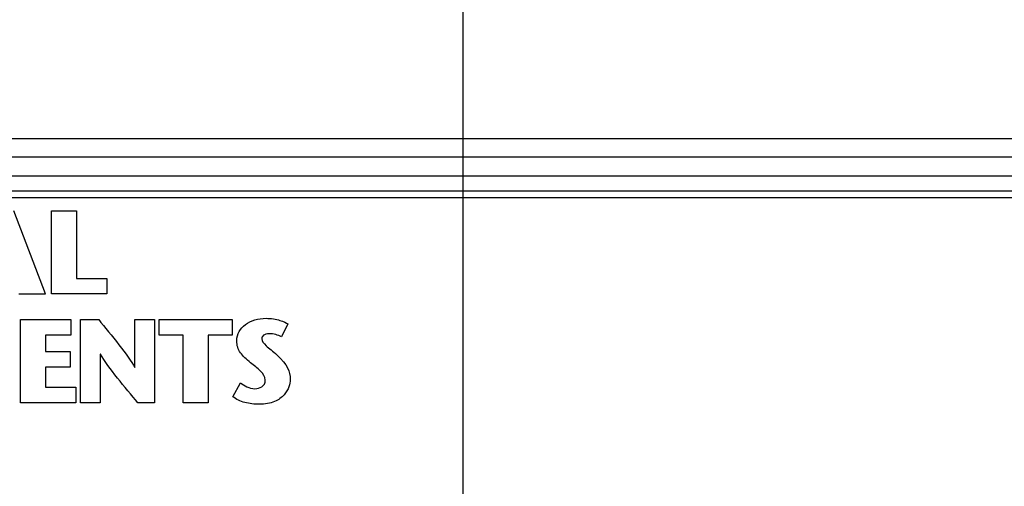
# Model space of a CAD drawing. Header units: inches. Extents: x 0 to 34, y 0 to 22.
# Tile 40 of 89: x 7 to 8.6, y 16.8 to 17.6. Entities that reach past the tile are written whole.
import ezdxf

# ---------------------------------------------------------------- set-up
doc = ezdxf.new("R2010")
doc.units = ezdxf.units.IN
doc.header["$LTSCALE"] = 1.87
doc.header["$MEASUREMENT"] = 0
doc.layers.get('0').update_dxf_attribs({"linetype": 'CONTINUOUS'})
doc.layers.add('DATUMCURVES', color=7, linetype='CONTINUOUS')
doc.layers.add('DIMENSIONS', color=7, linetype='CONTINUOUS')
doc.styles.get("Standard").update_dxf_attribs({"font": 'txt', "width": 0.8})
doc.dimstyles.new('DIMSTYLE_1', dxfattribs={"dimtxt": 0.125, "dimasz": 0.18, "dimexe": 0.18, "dimexo": 0.0625, "dimgap": 0.09, "dimtad": 0, "dimtih": 1, "dimtoh": 1, "dimdec": 3, "dimzin": 4, "dimdsep": 46, "dimtxsty": 'STANDARD', "dimblk": '_FILLED', "dimblk1": '_FILLED', "dimblk2": '_FILLED', "dimcen": 0.09, "dimadec": 0, "dimazin": 0, "dimtp": 0.001, "dimtm": 0.001, "dimtfac": 1, "dimtdec": 3, "dimtofl": 0, "dimtmove": 0, "dimatfit": 3, "dimldrblk": '_FILLED', "dimfxl": 1, "dimtolj": 1, "dimtzin": 4, "dimarcsym": 0})

# ---------------------------------------------------------------- blocks, each defined once
blk = doc.blocks.new('*D12')
at = {"layer": 'DIMENSIONS', "color": 2, "linetype": 'CONTINUOUS'}
blk.add_line((12.8132, 15.8742), (12.8132, 18.0661), dxfattribs=at)
at = {"layer": 'DIMENSIONS', "color": 2, "linetype": 'CONTINUOUS', "width": 0.8}
for s, p in [(']', (12.8757, 19.4536)), ('219.28', (12.8757, 18.8536)), ('[', (12.8757, 18.7536)), ('8.633', (12.8757, 18.1286))]:
    blk.add_text(s, height=0.125, rotation=90, dxfattribs=at).set_placement(p)
blk = doc.blocks.new('_FILLED')
at = {"color": 0, "linetype": 'BYBLOCK'}
blk.add_solid([(0, 0), (-1, 0.1736), (-1, -0.1736)], dxfattribs=at)
blk = doc.blocks.new('*D13')
at = {"layer": 'DIMENSIONS', "color": 2, "linetype": 'CONTINUOUS'}
blk.add_line((7.7132, 15.8742), (7.7132, 18.0661), dxfattribs=at)
at = {"layer": 'DIMENSIONS', "color": 2, "linetype": 'CONTINUOUS', "width": 0.8}
for s, p in [(']', (7.7757, 19.3536)), ('89.74', (7.7757, 18.8536)), ('[', (7.7757, 18.7536)), ('3.533', (7.7757, 18.1286))]:
    blk.add_text(s, height=0.125, rotation=90, dxfattribs=at).set_placement(p)
blk = doc.blocks.new('*D14')
at = {"layer": 'DIMENSIONS', "color": 2, "linetype": 'CONTINUOUS'}
blk.add_line((9.4132, 15.8742), (9.4132, 18.0661), dxfattribs=at)
at = {"layer": 'DIMENSIONS', "color": 2, "linetype": 'CONTINUOUS', "width": 0.8}
for s, p in [(']', (9.4757, 19.4536)), ('132.92', (9.4757, 18.8536)), ('[', (9.4757, 18.7536)), ('5.233', (9.4757, 18.1286))]:
    blk.add_text(s, height=0.125, rotation=90, dxfattribs=at).set_placement(p)
blk = doc.blocks.new('*D15')
at = {"layer": 'DIMENSIONS', "color": 2, "linetype": 'CONTINUOUS'}
blk.add_line((11.1132, 15.8742), (11.1132, 18.0661), dxfattribs=at)
at = {"layer": 'DIMENSIONS', "color": 2, "linetype": 'CONTINUOUS', "width": 0.8}
for s, p in [(']', (11.1757, 19.3536)), ('176.1', (11.1757, 18.8536)), ('[', (11.1757, 18.7536)), ('6.933', (11.1757, 18.1286))]:
    blk.add_text(s, height=0.125, rotation=90, dxfattribs=at).set_placement(p)
blk = doc.blocks.new('*D36')
at = {"layer": 'DIMENSIONS', "color": 2, "linetype": 'CONTINUOUS'}
blk.add_line((13.8752, 17.3773), (13.8752, 18.0661), dxfattribs=at)
at = {"layer": 'DIMENSIONS', "color": 2, "linetype": 'CONTINUOUS', "width": 0.8}
for s, p in [(']', (13.9377, 19.4536)), ('246.25', (13.9377, 18.8536)), ('[', (13.9377, 18.7536)), ('9.695', (13.9377, 18.1286))]:
    blk.add_text(s, height=0.125, rotation=90, dxfattribs=at).set_placement(p)

msp = doc.modelspace()

# ---------------------------------------------------------------- linework, layer by layer
at = {"color": 7, "linetype": 'CONTINUOUS'}
for p, q in [((13.7752, 17.3786), (3.7752, 17.3786)), ((13.7752, 17.3486), (3.7752, 17.3486)), ((3.7752, 17.3186), (13.7752, 17.3186)), ((13.7652, 17.2936), (3.7852, 17.2936)), ((4.5462, 17.2836), (8.6342, 17.2836))]:
    msp.add_line(p, q, dxfattribs=at)
at = {"layer": 'DATUMCURVES', "color": 40, "linetype": 'CONTINUOUS'}
for points in [[(7.0373, 17.1274, 0.334), (7.0373, 17.1274, 0.334), (6.9861, 17.2621, 0.334), (6.9861, 17.2621, 0.334)], [(7.0466, 17.2621, 0.334), (7.0466, 17.2621, 0.334), (7.0871, 17.2621, 0.334), (7.0871, 17.2621, 0.334)], [(7.0466, 17.1274, 0.334), (7.0466, 17.1274, 0.334), (7.0466, 17.2621, 0.334), (7.0466, 17.2621, 0.334)], [(7.0871, 17.2621, 0.334), (7.0871, 17.2621, 0.334), (7.0871, 17.1525, 0.334), (7.0871, 17.1525, 0.334)], [(7.0871, 17.1525, 0.334), (7.0871, 17.1525, 0.334), (7.1364, 17.1525, 0.334), (7.1364, 17.1525, 0.334)], [(7.1364, 17.1525, 0.334), (7.1364, 17.1525, 0.334), (7.1364, 17.1274, 0.334), (7.1364, 17.1274, 0.334)], [(6.9942, 17.1274, 0.334), (6.9942, 17.1274, 0.334), (7.0373, 17.1274, 0.334), (7.0373, 17.1274, 0.334)], [(7.1364, 17.1274, 0.334), (7.1364, 17.1274, 0.334), (7.0466, 17.1274, 0.334), (7.0466, 17.1274, 0.334)], [(6.9965, 16.951, 0.334), (6.9965, 16.951, 0.334), (6.9965, 17.0857, 0.334), (6.9965, 17.0857, 0.334)], [(6.9965, 17.0857, 0.334), (6.9965, 17.0857, 0.334), (7.0783, 17.0857, 0.334), (7.0783, 17.0857, 0.334)], [(7.0783, 17.0857, 0.334), (7.0783, 17.0857, 0.334), (7.0783, 17.0605, 0.334), (7.0783, 17.0605, 0.334)], [(7.0937, 16.951, 0.334), (7.0937, 16.951, 0.334), (7.0937, 17.0857, 0.334), (7.0937, 17.0857, 0.334)], [(7.0937, 17.0857, 0.334), (7.0937, 17.0857, 0.334), (7.1232, 17.0857, 0.334), (7.1232, 17.0857, 0.334)], [(7.1232, 17.0857, 0.334), (7.1427, 17.0618, 0.334), (7.1718, 17.0268, 0.334), (7.1815, 17.0085, 0.334)], [(7.1818, 17.0085, 0.334), (7.1818, 17.0085, 0.334), (7.1818, 17.0857, 0.334), (7.1818, 17.0857, 0.334)], [(7.1818, 17.0857, 0.334), (7.1818, 17.0857, 0.334), (7.2138, 17.0857, 0.334), (7.2138, 17.0857, 0.334)], [(7.2138, 17.0857, 0.334), (7.2138, 17.0857, 0.334), (7.2138, 16.951, 0.334), (7.2138, 16.951, 0.334)], [(7.2211, 17.0605, 0.334), (7.2211, 17.0605, 0.334), (7.2211, 17.0857, 0.334), (7.2211, 17.0857, 0.334)], [(7.2211, 17.0857, 0.334), (7.2211, 17.0857, 0.334), (7.3394, 17.0857, 0.334), (7.3394, 17.0857, 0.334)], [(7.3394, 17.0857, 0.334), (7.3394, 17.0857, 0.334), (7.3394, 17.0605, 0.334), (7.3394, 17.0605, 0.334)], [(7.4293, 17.0789, 0.334), (7.4293, 17.0789, 0.334), (7.4189, 17.0577, 0.334), (7.4189, 17.0577, 0.334)], [(7.0783, 17.0605, 0.334), (7.0783, 17.0605, 0.334), (7.0371, 17.0605, 0.334), (7.0371, 17.0605, 0.334)], [(7.0371, 17.0605, 0.334), (7.0371, 17.0605, 0.334), (7.0371, 17.0339, 0.334), (7.0371, 17.0339, 0.334)], [(7.26, 17.0605, 0.334), (7.26, 17.0605, 0.334), (7.2211, 17.0605, 0.334), (7.2211, 17.0605, 0.334)], [(7.26, 16.951, 0.334), (7.26, 16.951, 0.334), (7.26, 17.0605, 0.334), (7.26, 17.0605, 0.334)], [(7.3394, 17.0605, 0.334), (7.3394, 17.0605, 0.334), (7.3005, 17.0605, 0.334), (7.3005, 17.0605, 0.334)], [(7.3005, 17.0605, 0.334), (7.3005, 17.0605, 0.334), (7.3005, 16.951, 0.334), (7.3005, 16.951, 0.334)], [(7.0371, 17.0339, 0.334), (7.0371, 17.0339, 0.334), (7.0773, 17.0339, 0.334), (7.0773, 17.0339, 0.334)], [(7.0773, 17.0339, 0.334), (7.0773, 17.0339, 0.334), (7.0773, 17.0088, 0.334), (7.0773, 17.0088, 0.334)], [(7.1261, 17.0299, 0.334), (7.1261, 17.0299, 0.334), (7.1257, 17.0299, 0.334), (7.1257, 17.0299, 0.334)], [(7.1257, 17.0299, 0.334), (7.1257, 17.0299, 0.334), (7.1257, 16.951, 0.334), (7.1257, 16.951, 0.334)], [(7.1867, 16.951, 0.334), (7.1664, 16.9754, 0.334), (7.139, 17.0076, 0.334), (7.1261, 17.0299, 0.334)], [(7.4116, 17.0287, 0.334), (7.4289, 17.0126, 0.334), (7.4332, 17.0024, 0.334), (7.4332, 16.9883, 0.334)], [(7.0773, 17.0088, 0.334), (7.0773, 17.0088, 0.334), (7.0371, 17.0088, 0.334), (7.0371, 17.0088, 0.334)], [(7.0371, 17.0088, 0.334), (7.0371, 17.0088, 0.334), (7.0371, 16.9762, 0.334), (7.0371, 16.9762, 0.334)], [(7.1815, 17.0085, 0.334), (7.1815, 17.0085, 0.334), (7.1818, 17.0085, 0.334), (7.1818, 17.0085, 0.334)], [(7.0371, 16.9762, 0.334), (7.0371, 16.9762, 0.334), (7.0865, 16.9762, 0.334), (7.0865, 16.9762, 0.334)], [(7.0865, 16.9762, 0.334), (7.0865, 16.9762, 0.334), (7.0865, 16.951, 0.334), (7.0865, 16.951, 0.334)], [(7.3405, 16.961, 0.334), (7.3405, 16.961, 0.334), (7.3529, 16.9833, 0.334), (7.3529, 16.9833, 0.334)], [(7.0865, 16.951, 0.334), (7.0865, 16.951, 0.334), (6.9965, 16.951, 0.334), (6.9965, 16.951, 0.334)], [(7.1257, 16.951, 0.334), (7.1257, 16.951, 0.334), (7.0937, 16.951, 0.334), (7.0937, 16.951, 0.334)], [(7.2138, 16.951, 0.334), (7.2138, 16.951, 0.334), (7.1867, 16.951, 0.334), (7.1867, 16.951, 0.334)], [(7.3005, 16.951, 0.334), (7.3005, 16.951, 0.334), (7.26, 16.951, 0.334), (7.26, 16.951, 0.334)]]:
    msp.add_open_spline(points, degree=3, dxfattribs=at)
for points, knots in [([(7.3467, 17.0518, 0.334), (7.3467, 17.0626, 0.334), (7.355, 17.0761, 0.334), (7.3752, 17.0861, 0.334), (7.3964, 17.0891, 0.334), (7.4181, 17.0848, 0.334), (7.427, 17.0804, 0.334), (7.4293, 17.0789, 0.334)], [0, 0, 0, 0, 0.298891, 0.448336, 0.597781, 0.798891, 1, 1, 1, 1]), ([(7.3929, 16.9879, 0.334), (7.3929, 16.9933, 0.334), (7.3864, 17.0025, 0.334), (7.3664, 17.0175, 0.334), (7.3509, 17.032, 0.334), (7.3467, 17.0436, 0.334), (7.3467, 17.0518, 0.334)], [0, 0, 0, 0, 0.214653, 0.429306, 0.714653, 1, 1, 1, 1]), ([(7.4189, 17.0577, 0.334), (7.4162, 17.0594, 0.334), (7.4102, 17.0619, 0.334), (7.3984, 17.0635, 0.334), (7.3889, 17.061, 0.334), (7.3854, 17.053, 0.334), (7.3927, 17.0439, 0.334), (7.405, 17.0348, 0.334), (7.4116, 17.0287, 0.334)], [0, 0, 0, 0, 0.128761, 0.257522, 0.393739, 0.529956, 0.764978, 1, 1, 1, 1]), ([(7.4332, 16.9883, 0.334), (7.4332, 16.9823, 0.334), (7.4294, 16.9675, 0.334), (7.4096, 16.9521, 0.334), (7.3858, 16.9474, 0.334), (7.359, 16.9505, 0.334), (7.3459, 16.9567, 0.334), (7.3405, 16.961, 0.334)], [0, 0, 0, 0, 0.359625, 0.539438, 0.71925, 0.859625, 1, 1, 1, 1]), ([(7.3529, 16.9833, 0.334), (7.3586, 16.9789, 0.334), (7.3732, 16.9693, 0.334), (7.3929, 16.9779, 0.334), (7.3929, 16.9879, 0.334)], [0, 0, 0, 0, 0.54288, 1, 1, 1, 1])]:
    msp.add_open_spline(points, degree=3, knots=knots, dxfattribs=at)

# ---------------------------------------------------------------- dimensions: what is measured, and where the dimension line sits
at = {"layer": 'DIMENSIONS', "color": 2, "linetype": 'CONTINUOUS'}
for feature_location, offset, origin, picture, middle in [((12.8132, 15.8742), (0, 2.192), (4.1802, 15.8117), '*D12', (12.8132, 18.8411)), ((9.4132, 15.8742), (0, 2.192), (4.1802, 15.8117), '*D14', (9.4132, 18.8411)), ((13.8752, 17.3773), (0, 0.6888), (4.1802, 17.3148), '*D36', (13.8752, 18.8411)), ((7.7132, 15.8742), (0, 2.192), (4.1802, 15.8117), '*D13', (7.7132, 18.7911)), ((11.1132, 15.8742), (0, 2.192), (4.1802, 15.8117), '*D15', (11.1132, 18.7911))]:
    dim = msp.add_ordinate_dim(feature_location=feature_location, offset=offset, dtype=1, origin=origin, dimstyle='DIMSTYLE_1', dxfattribs=at)
    dim.commit()
    dim.dimension.update_dxf_attribs({"geometry": picture, "text_midpoint": middle})

doc.saveas('drawing.dxf')
